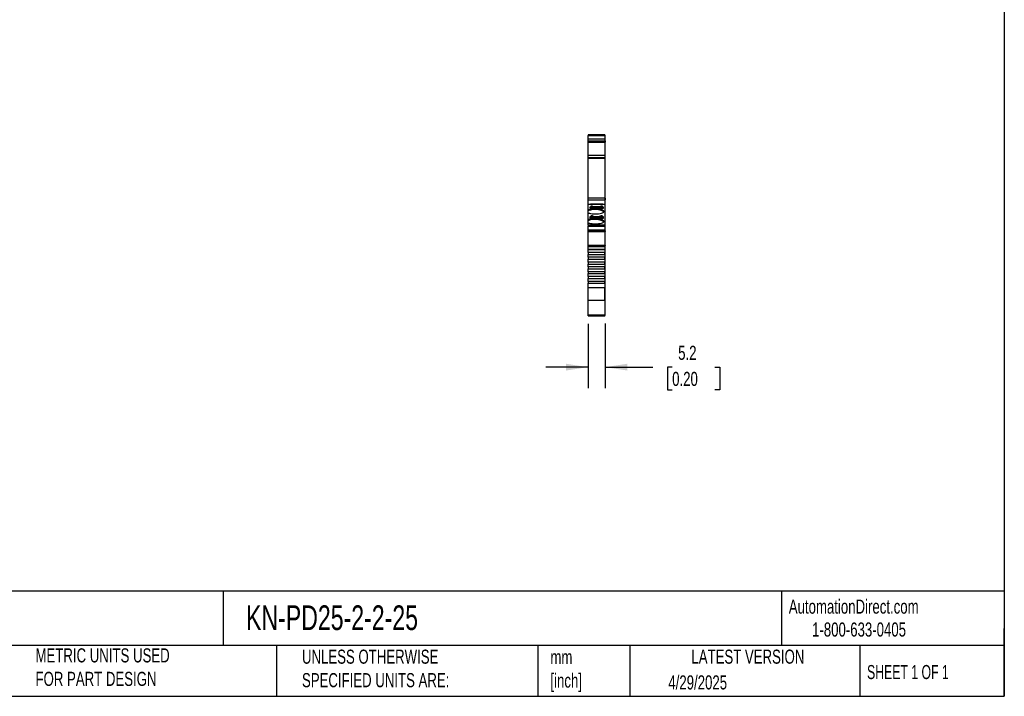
# Model space of a CAD drawing. Header units: millimetres. Extents: x 13 to 546, y 13 to 419.
# Tile 5 of 9: x 250 to 546, y 13 to 216. Entities that reach past the tile are written whole.
import ezdxf

# ---------------------------------------------------------------- set-up
doc = ezdxf.new("R2010")
doc.units = ezdxf.units.MM
doc.header["$LTSCALE"] = 2
doc.linetypes.add('SLD-Solid', pattern=[0])
doc.layers.add('DIMENSIONS', color=140, linetype='SLD-Solid', lineweight=25)
doc.layers.add('TEXT', color=140, linetype='SLD-Solid', lineweight=25)
doc.styles.add('SLDTEXTSTYLE0', font='TXT', dxfattribs={"width": 0.7})
doc.styles.add('SLDTEXTSTYLE1', font='TXT', dxfattribs={"width": 0.65})
doc.dimstyles.new('SLDDIMSTYLE0', dxfattribs={"dimtxt": 4.316016, "dimasz": 6.604, "dimexe": 0, "dimexo": 0.0625, "dimgap": 1.079004, "dimtad": 0, "dimtih": 1, "dimtoh": 1, "dimrnd": 1e-09, "dimzin": 12, "dimdsep": 46, "dimtxsty": 'SLDTEXTSTYLE0', "dimsah": 1, "dimcen": 0.09, "dimadec": 0, "dimazin": 3, "dimtfac": 1, "dimtmove": 0, "dimatfit": 0, "dimfxl": 0, "dimfrac": 2, "dimtolj": 1, "dimtzin": 12, "dimarcsym": 0})

# ---------------------------------------------------------------- blocks, each defined once
blk = doc.blocks.new('_D_3')
at = {"layer": 'DIMENSIONS'}
for p, q in [((421.11, 124.58), (421.11, 105.2)), ((426.26, 124.68), (426.26, 105.2)), ((421.11, 111.55), (408.41, 111.55)), ((426.26, 111.55), (440.53, 111.55)), ((446.37, 111.55), (444.92, 111.55)), ((444.92, 111.55), (444.92, 104.69)), ((459.2, 111.55), (460.65, 111.55)), ((460.65, 111.55), (460.65, 104.69)), ((444.92, 104.69), (446.37, 104.69)), ((460.65, 104.69), (459.2, 104.69))]:
    blk.add_line(p, q, dxfattribs=at)
for points in [[(421.11, 111.55), (414.51, 112.57), (414.51, 110.54)], [(426.26, 111.55), (432.87, 110.54), (432.87, 112.57)]]:
    blk.add_solid(points, dxfattribs=at)
at = {"layer": 'DIMENSIONS', "char_height": 4.233, "attachment_point": 1, "style": 'SLDTEXTSTYLE0'}
for s, insert in [('5.2', (448.17, 117.97)), ('0.20', (446.37, 110.15))]:
    blk.add_mtext(s, dxfattribs=dict(at, insert=insert))

msp = doc.modelspace()

# ---------------------------------------------------------------- linework, layer by layer
for p, q in [((426.114, 181.363), (421.114, 181.363)), ((421.114, 181.363), (421.114, 181.141)), ((421.114, 181.363), (421.508, 181.363)), ((421.508, 181.363), (421.114, 181.363)), ((421.114, 181.363), (421.508, 181.363)), ((421.508, 181.363), (421.114, 181.363)), ((421.989, 181.363), (421.114, 181.363)), ((421.114, 181.363), (421.114, 181.363)), ((421.114, 181.141), (426.114, 181.141)), ((421.114, 180.015), (421.114, 181.141)), ((421.508, 181.363), (421.989, 181.363)), ((421.914, 181.363), (421.614, 181.363)), ((421.614, 181.363), (421.614, 181.363)), ((421.614, 181.363), (421.914, 181.363)), ((421.914, 181.363), (421.614, 181.363)), ((421.614, 181.363), (421.614, 181.363)), ((421.614, 181.363), (421.914, 181.363)), ((421.989, 181.363), (421.914, 181.363)), ((421.914, 181.363), (421.914, 181.363)), ((421.914, 181.363), (421.914, 181.363)), ((421.989, 181.363), (421.914, 181.363)), ((421.914, 181.363), (421.914, 181.363)), ((421.914, 181.363), (421.914, 181.363)), ((422.114, 181.363), (425.264, 181.363)), ((425.264, 181.363), (425.464, 181.363)), ((425.464, 181.363), (425.389, 181.363)), ((425.464, 181.363), (425.389, 181.363)), ((425.389, 181.363), (425.864, 181.363)), ((426.114, 181.363), (425.389, 181.363)), ((425.464, 181.363), (425.464, 181.363)), ((425.464, 181.363), (425.764, 181.363)), ((425.764, 181.363), (425.464, 181.363)), ((425.464, 181.363), (425.464, 181.363)), ((425.464, 181.363), (425.764, 181.363)), ((425.764, 181.363), (425.464, 181.363)), ((425.464, 181.363), (425.464, 181.363)), ((425.764, 181.363), (425.764, 181.363)), ((425.764, 181.363), (425.764, 181.363)), ((425.864, 181.363), (425.864, 181.363)), ((425.864, 181.363), (425.864, 181.363)), ((426.114, 181.363), (426.114, 181.141)), ((426.114, 181.363), (426.114, 181.363)), ((426.114, 181.263), (426.264, 181.263)), ((426.114, 181.263), (426.264, 181.263)), ((426.114, 181.141), (426.114, 180.015)), ((426.114, 181.115), (426.264, 181.115)), ((426.264, 181.115), (426.264, 181.263)), ((426.264, 180.058), (426.264, 181.115)), ((426.114, 180.015), (421.114, 180.015)), ((421.114, 179.456), (421.114, 180.015)), ((426.114, 179.456), (421.114, 179.456)), ((426.014, 179.44), (421.114, 179.44)), ((421.114, 179.111), (421.114, 179.391)), ((421.114, 179.111), (426.114, 179.111)), ((421.114, 175.255), (421.114, 179.111)), ((426.014, 179.44), (426.014, 179.402)), ((426.114, 179.402), (426.014, 179.402)), ((426.014, 179.402), (426.014, 179.393)), ((426.014, 179.393), (426.114, 179.393)), ((426.114, 180.058), (426.264, 180.058)), ((426.114, 180.015), (426.114, 179.456)), ((426.114, 179.548), (426.264, 179.548)), ((426.114, 179.498), (426.264, 179.498)), ((426.114, 179.493), (426.264, 179.493)), ((426.114, 179.482), (426.264, 179.482)), ((426.114, 179.398), (426.114, 179.111)), ((426.114, 179.111), (426.114, 175.255)), ((426.264, 179.085), (426.114, 179.085)), ((426.264, 179.548), (426.264, 180.058)), ((426.264, 179.537), (426.264, 179.548)), ((426.264, 179.498), (426.264, 179.537)), ((426.264, 179.493), (426.264, 179.498)), ((426.264, 179.482), (426.264, 179.493)), ((426.264, 179.482), (426.264, 179.085)), ((426.264, 175.154), (426.264, 179.085)), ((421.114, 175.255), (426.114, 175.255)), ((421.114, 175.186), (421.114, 175.255)), ((421.114, 175.186), (426.114, 175.186)), ((421.114, 174.412), (421.114, 175.186)), ((426.114, 175.255), (426.114, 175.186)), ((426.114, 175.186), (426.114, 174.412)), ((426.114, 175.154), (426.264, 175.154)), ((426.114, 175.091), (426.264, 175.091)), ((426.264, 175.091), (426.264, 175.154)), ((426.264, 174.386), (426.264, 175.091)), ((426.114, 174.412), (421.114, 174.412)), ((421.114, 174.412), (421.114, 174.334)), ((421.114, 174.334), (426.114, 174.334)), ((421.114, 166.663), (421.114, 174.334)), ((426.114, 174.412), (426.114, 174.334)), ((426.114, 174.386), (426.264, 174.386)), ((426.114, 174.334), (426.114, 162.293)), ((426.114, 174.334), (426.264, 174.334)), ((426.264, 174.334), (426.264, 174.386)), ((426.264, 168.036), (426.264, 174.334)), ((421.114, 162.293), (421.114, 166.663)), ((426.264, 167.69), (426.264, 168.036)), ((426.264, 166.535), (426.264, 167.69)), ((426.264, 166.19), (426.264, 166.535)), ((426.264, 165.035), (426.264, 166.19)), ((426.264, 164.69), (426.264, 165.035)), ((426.264, 163.535), (426.264, 164.69)), ((426.264, 163.19), (426.264, 163.535)), ((426.264, 162.293), (426.264, 163.19)), ((426.114, 162.293), (421.114, 162.293)), ((421.114, 161.837), (421.114, 162.293)), ((421.114, 161.837), (426.114, 161.837)), ((421.114, 160.355), (421.114, 161.837)), ((426.114, 160.355), (421.114, 160.355)), ((421.114, 158.815), (421.114, 160.355)), ((425.564, 160.491), (421.814, 160.491)), ((421.814, 160.491), (421.814, 160.355)), ((421.914, 159.889), (421.914, 159.616)), ((421.989, 159.87), (421.989, 159.622)), ((422.314, 159.941), (422.114, 159.941)), ((422.114, 159.941), (422.114, 159.908)), ((422.289, 159.909), (422.139, 159.909)), ((422.476, 159.92), (422.476, 159.879)), ((424.902, 159.879), (424.902, 159.92)), ((425.264, 159.941), (425.064, 159.941)), ((425.064, 159.941), (425.064, 159.908)), ((425.239, 159.909), (425.089, 159.909)), ((425.389, 159.622), (425.389, 159.87)), ((425.464, 159.616), (425.464, 159.889)), ((425.564, 160.355), (425.564, 160.491)), ((426.114, 162.293), (426.114, 161.837)), ((426.114, 162.293), (426.264, 162.293)), ((426.114, 161.837), (426.114, 160.355)), ((426.264, 161.791), (426.114, 161.791)), ((426.114, 160.355), (426.114, 154.18)), ((426.114, 160.247), (426.264, 160.247)), ((426.264, 162.293), (426.264, 161.791)), ((426.264, 160.247), (426.264, 161.791)), ((426.264, 154.083), (426.264, 160.247)), ((421.508, 158.815), (421.114, 158.815)), ((421.114, 158.57), (421.114, 158.815)), ((421.328, 158.57), (421.114, 158.57)), ((421.114, 157.78), (421.114, 158.57)), ((421.114, 157.78), (421.508, 157.78)), ((421.114, 155.854), (421.114, 157.78)), ((421.914, 159.616), (421.614, 159.616)), ((421.614, 159.616), (421.614, 159.269)), ((421.914, 159.423), (421.614, 159.423)), ((421.614, 159.269), (421.914, 159.269)), ((421.914, 159.616), (421.914, 159.423)), ((421.914, 159.269), (421.914, 159.19)), ((421.914, 156.928), (421.914, 156.655)), ((421.989, 159.622), (421.989, 159.508)), ((421.989, 159.622), (423.102, 159.622)), ((421.989, 159.508), (421.989, 159.4)), ((423.102, 159.508), (421.989, 159.508)), ((423.213, 159.4), (421.989, 159.4)), ((423.102, 159.319), (421.989, 159.319)), ((421.989, 159.319), (421.989, 159.315)), ((421.989, 159.315), (421.989, 159.21)), ((421.989, 159.315), (423.102, 159.315)), ((421.989, 159.21), (421.989, 159.15)), ((421.989, 156.909), (421.989, 156.661)), ((422.114, 159.139), (425.264, 159.139)), ((422.314, 156.98), (422.114, 156.98)), ((422.114, 156.98), (422.114, 156.947)), ((425.239, 159.171), (422.139, 159.171)), ((422.289, 156.948), (422.139, 156.948)), ((422.314, 156.98), (422.314, 156.947)), ((422.476, 156.959), (422.476, 156.918)), ((423.102, 159.508), (423.102, 159.622)), ((423.174, 159.311), (423.102, 159.319)), ((423.102, 159.319), (423.102, 159.315)), ((423.213, 159.4), (423.211, 159.475)), ((423.327, 159.41), (423.326, 159.427)), ((424.052, 159.427), (424.051, 159.41)), ((424.166, 159.4), (424.168, 159.475)), ((425.389, 159.4), (424.166, 159.4)), ((424.276, 159.508), (424.276, 159.622)), ((424.276, 159.622), (425.389, 159.622)), ((425.389, 159.508), (424.276, 159.508)), ((425.389, 159.319), (424.276, 159.319)), ((424.276, 159.319), (424.276, 159.315)), ((425.389, 159.315), (424.276, 159.315)), ((424.902, 156.918), (424.902, 156.959)), ((425.264, 156.98), (425.064, 156.98)), ((425.064, 156.98), (425.064, 156.947)), ((425.239, 156.948), (425.089, 156.948)), ((425.239, 159.139), (425.239, 159.171)), ((425.389, 159.508), (425.389, 159.622)), ((425.389, 159.4), (425.389, 159.508)), ((425.389, 159.315), (425.389, 159.319)), ((425.389, 159.21), (425.389, 159.315)), ((425.389, 159.15), (425.389, 159.21)), ((425.389, 156.661), (425.389, 156.909)), ((425.764, 159.616), (425.464, 159.616)), ((425.464, 159.423), (425.464, 159.616)), ((425.764, 159.423), (425.464, 159.423)), ((425.464, 159.19), (425.464, 159.269)), ((425.464, 159.269), (425.764, 159.269)), ((425.464, 156.655), (425.464, 156.928)), ((425.764, 159.269), (425.764, 159.616)), ((425.864, 158.246), (425.864, 158.349)), ((421.508, 155.854), (421.114, 155.854)), ((421.114, 155.609), (421.114, 155.854)), ((421.328, 155.609), (421.114, 155.609)), ((421.114, 154.819), (421.114, 155.609)), ((421.114, 154.819), (421.508, 154.819)), ((421.114, 154.18), (421.114, 154.819)), ((426.114, 154.18), (421.114, 154.18)), ((421.114, 154.18), (421.114, 153.89)), ((421.114, 153.89), (426.114, 153.89)), ((421.114, 152.725), (421.114, 153.89)), ((421.914, 156.655), (421.614, 156.655)), ((421.614, 156.655), (421.614, 156.308)), ((421.914, 156.462), (421.614, 156.462)), ((421.614, 156.308), (421.914, 156.308)), ((421.914, 156.655), (421.914, 156.462)), ((421.914, 156.308), (421.914, 156.229)), ((421.989, 156.661), (421.989, 156.547)), ((421.989, 156.661), (423.102, 156.661)), ((421.989, 156.547), (421.989, 156.439)), ((423.102, 156.547), (421.989, 156.547)), ((423.213, 156.439), (421.989, 156.439)), ((423.102, 156.358), (421.989, 156.358)), ((421.989, 156.358), (421.989, 156.355)), ((421.989, 156.355), (421.989, 156.249)), ((421.989, 156.355), (423.102, 156.355)), ((421.989, 156.249), (421.989, 156.189)), ((422.114, 156.178), (425.264, 156.178)), ((425.239, 156.21), (422.139, 156.21)), ((423.102, 156.547), (423.102, 156.661)), ((423.174, 156.35), (423.102, 156.358)), ((423.102, 156.358), (423.102, 156.355)), ((423.213, 156.439), (423.211, 156.514)), ((423.327, 156.449), (423.326, 156.466)), ((424.052, 156.466), (424.051, 156.449)), ((424.166, 156.439), (424.168, 156.514)), ((425.389, 156.439), (424.166, 156.439)), ((424.276, 156.547), (424.276, 156.661)), ((424.276, 156.661), (425.389, 156.661)), ((425.389, 156.547), (424.276, 156.547)), ((425.389, 156.358), (424.276, 156.358)), ((424.276, 156.358), (424.276, 156.355)), ((425.389, 156.355), (424.276, 156.355)), ((425.239, 156.178), (425.239, 156.21)), ((425.389, 156.547), (425.389, 156.661)), ((425.389, 156.439), (425.389, 156.547)), ((425.389, 156.355), (425.389, 156.358)), ((425.389, 156.249), (425.389, 156.355)), ((425.389, 156.189), (425.389, 156.249)), ((425.764, 156.655), (425.464, 156.655)), ((425.464, 156.462), (425.464, 156.655)), ((425.764, 156.462), (425.464, 156.462)), ((425.464, 156.229), (425.464, 156.308)), ((425.464, 156.308), (425.764, 156.308)), ((425.764, 156.308), (425.764, 156.655)), ((425.864, 155.285), (425.864, 155.388)), ((426.114, 154.18), (426.114, 153.89)), ((426.114, 154.083), (426.264, 154.083)), ((426.114, 153.89), (426.114, 152.725)), ((426.114, 153.89), (426.264, 153.89)), ((426.264, 153.89), (426.264, 154.083)), ((426.264, 152.796), (426.264, 153.89)), ((421.114, 152.399), (421.114, 152.725)), ((426.114, 152.725), (421.114, 152.725)), ((426.114, 152.399), (421.114, 152.399)), ((421.114, 152.324), (421.114, 152.399)), ((421.114, 152.324), (426.114, 152.324)), ((421.114, 148.125), (421.114, 152.324)), ((426.114, 152.796), (426.264, 152.796)), ((426.114, 152.725), (426.114, 152.399)), ((426.114, 152.499), (426.264, 152.499)), ((426.114, 152.399), (426.114, 152.324)), ((426.264, 152.324), (426.114, 152.324)), ((426.114, 152.324), (426.114, 148.125)), ((426.264, 152.499), (426.264, 152.796)), ((426.264, 152.499), (426.264, 152.324)), ((426.264, 148.125), (426.264, 152.324)), ((426.114, 148.125), (421.114, 148.125)), ((421.114, 148.103), (421.114, 148.125)), ((426.114, 148.05), (421.114, 148.05)), ((421.114, 147.725), (421.114, 148.05)), ((426.014, 148.05), (421.114, 148.05)), ((421.114, 148.05), (421.114, 148.05)), ((426.014, 148.05), (426.014, 148.05)), ((426.114, 148.05), (426.014, 148.05)), ((426.114, 148.125), (426.114, 148.102)), ((426.114, 148.125), (426.264, 148.125)), ((426.114, 148.05), (426.114, 147.725)), ((426.114, 148.05), (426.114, 148.05)), ((426.114, 148.05), (426.114, 148.05)), ((426.114, 147.95), (426.264, 147.95)), ((426.114, 147.95), (426.264, 147.95)), ((426.264, 148.125), (426.264, 147.95)), ((426.264, 147.654), (426.264, 147.95)), ((426.264, 147.95), (426.264, 147.95)), ((426.114, 147.725), (421.114, 147.725)), ((421.114, 146.924), (421.114, 147.725)), ((426.114, 146.924), (421.114, 146.924)), ((421.114, 146.924), (421.114, 146.847)), ((421.114, 146.847), (426.114, 146.847)), ((421.114, 146.015), (421.114, 146.847)), ((426.114, 146.015), (421.114, 146.015)), ((421.114, 146.015), (421.114, 145.425)), ((421.114, 145.425), (426.114, 145.425)), ((421.114, 144.566), (421.114, 145.425)), ((426.114, 147.725), (426.114, 146.924)), ((426.114, 147.654), (426.264, 147.654)), ((426.114, 146.847), (426.114, 146.924)), ((426.114, 146.924), (426.264, 146.924)), ((426.114, 146.873), (426.264, 146.873)), ((426.114, 146.847), (426.114, 146.015)), ((426.114, 145.425), (426.114, 146.015)), ((426.114, 145.425), (426.114, 144.566)), ((426.264, 146.924), (426.264, 147.654)), ((426.264, 146.873), (426.264, 146.924)), ((426.264, 135.368), (426.264, 146.873)), ((426.114, 144.566), (421.114, 144.566)), ((421.114, 144.566), (421.114, 143.976)), ((421.114, 143.976), (426.114, 143.976)), ((421.114, 143.117), (421.114, 143.976)), ((426.114, 143.117), (421.114, 143.117)), ((421.114, 143.117), (421.114, 142.528)), ((421.114, 142.528), (426.114, 142.528)), ((421.114, 141.669), (421.114, 142.528)), ((426.114, 143.976), (426.114, 144.566)), ((426.114, 143.976), (426.114, 143.117)), ((426.114, 142.528), (426.114, 143.117)), ((426.114, 142.528), (426.114, 141.669)), ((426.114, 141.669), (421.114, 141.669)), ((421.114, 141.669), (421.114, 141.079)), ((421.114, 141.079), (426.114, 141.079)), ((421.114, 140.22), (421.114, 141.079)), ((426.114, 140.22), (421.114, 140.22)), ((421.114, 140.22), (421.114, 139.63)), ((421.114, 139.63), (426.114, 139.63)), ((421.114, 138.771), (421.114, 139.63)), ((426.114, 141.079), (426.114, 141.669)), ((426.114, 141.079), (426.114, 140.22)), ((426.114, 139.63), (426.114, 140.22)), ((426.114, 139.63), (426.114, 138.771)), ((426.114, 138.771), (421.114, 138.771)), ((421.114, 138.771), (421.114, 138.181)), ((421.114, 138.181), (426.114, 138.181)), ((421.114, 137.322), (421.114, 138.181)), ((426.114, 137.322), (421.114, 137.322)), ((421.114, 137.322), (421.114, 136.732)), ((421.114, 136.732), (426.114, 136.732)), ((421.114, 135.343), (421.114, 136.732)), ((426.114, 138.181), (426.114, 138.771)), ((426.114, 138.181), (426.114, 137.322)), ((426.114, 136.732), (426.114, 137.322)), ((426.114, 136.732), (426.114, 135.343)), ((426.114, 135.343), (421.114, 135.343)), ((421.114, 131.692), (421.114, 135.343)), ((426.114, 135.368), (426.264, 135.368)), ((426.114, 131.692), (426.114, 135.343)), ((426.264, 131.791), (426.264, 135.368)), ((421.114, 131.692), (426.114, 131.692)), ((421.114, 127.121), (421.114, 131.692)), ((426.114, 131.791), (426.264, 131.791)), ((426.114, 131.692), (426.114, 127.121)), ((426.264, 127.22), (426.264, 131.791)), ((426.114, 127.22), (426.264, 127.22)), ((426.114, 127.19), (426.264, 127.19)), ((426.264, 127.19), (426.264, 127.22)), ((426.264, 127.094), (426.264, 127.19)), ((426.114, 127.121), (421.114, 127.121)), ((421.114, 127.09), (421.114, 127.121)), ((421.114, 127.09), (426.114, 127.09)), ((421.114, 126.994), (421.114, 127.09)), ((421.114, 126.994), (426.114, 126.994)), ((426.114, 127.09), (426.114, 127.121)), ((426.114, 126.994), (426.114, 127.094)), ((426.114, 127.094), (426.264, 127.094))]:
    msp.add_line(p, q)
at = {"flags": 128}
for points in [[(421.508, 181.363), (421.894, 181.363), (422.335, 181.363), (422.813, 181.363), (423.311, 181.363), (423.809, 181.363), (424.288, 181.363), (424.729, 181.363), (425.116, 181.363), (425.434, 181.363), (425.67, 181.363), (425.815, 181.363), (425.864, 181.363)], [(425.864, 181.363), (425.815, 181.363), (425.67, 181.363), (425.434, 181.363), (425.116, 181.363), (424.729, 181.363), (424.288, 181.363), (423.809, 181.363), (423.311, 181.363), (422.813, 181.363), (422.335, 181.363), (421.894, 181.363), (421.508, 181.363)], [(421.989, 181.363), (421.894, 181.363), (421.508, 181.363)], [(421.914, 181.363), (421.918, 181.363), (421.929, 181.363), (421.948, 181.363), (421.973, 181.363), (421.989, 181.363)], [(421.914, 181.363), (421.918, 181.363), (421.929, 181.363), (421.948, 181.363), (421.973, 181.363), (422.003, 181.363), (422.038, 181.363), (422.075, 181.363), (422.114, 181.363)], [(425.389, 181.363), (425.405, 181.363), (425.43, 181.363), (425.449, 181.363), (425.46, 181.363), (425.464, 181.363)], [(425.864, 181.363), (425.815, 181.363), (425.67, 181.363), (425.434, 181.363), (425.389, 181.363)], [(421.989, 159.736), (421.973, 159.733), (421.948, 159.725), (421.929, 159.716), (421.918, 159.706), (421.914, 159.696)], [(425.464, 159.696), (425.46, 159.706), (425.449, 159.716), (425.43, 159.725), (425.405, 159.733), (425.389, 159.736)], [(425.864, 158.349), (425.815, 158.478), (425.67, 158.602), (425.434, 158.716), (425.116, 158.816), (424.729, 158.898), (424.288, 158.959), (423.809, 158.997), (423.311, 159.009), (422.813, 158.996), (422.335, 158.959), (421.894, 158.897), (421.508, 158.815)], [(421.508, 157.78), (421.894, 157.697), (422.335, 157.636), (422.813, 157.598), (423.311, 157.586), (423.809, 157.598), (424.288, 157.636), (424.729, 157.697), (425.116, 157.779), (425.434, 157.879), (425.67, 157.993), (425.815, 158.117), (425.864, 158.246)], [(421.989, 156.775), (421.973, 156.772), (421.948, 156.764), (421.929, 156.755), (421.918, 156.745), (421.914, 156.735)], [(425.464, 156.735), (425.46, 156.745), (425.449, 156.755), (425.43, 156.764), (425.405, 156.772), (425.389, 156.775)], [(425.864, 155.388), (425.815, 155.517), (425.67, 155.641), (425.434, 155.755), (425.116, 155.855), (424.729, 155.937), (424.288, 155.998), (423.809, 156.036), (423.311, 156.048), (422.813, 156.035), (422.335, 155.998), (421.894, 155.936), (421.508, 155.854)], [(421.508, 154.819), (421.894, 154.737), (422.335, 154.675), (422.813, 154.638), (423.311, 154.625), (423.809, 154.637), (424.288, 154.675), (424.729, 154.736), (425.116, 154.818), (425.434, 154.918), (425.67, 155.032), (425.815, 155.156), (425.864, 155.285)]]:
    msp.add_lwpolyline(points, dxfattribs=at)
for centre, radius, start, end in [((422.067, 159.709), 0.237, 78.63094, 130.3907), ((422.104, 159.735), 0.177, 78.63093, 130.39076), ((422.302, 159.378), 0.53, 73.87702, 91.37567), ((422.328, 159.417), 0.524, 73.53193, 91.45325), ((423.689, 164.402), 4.681, 254.64006, 285.35994), ((423.689, 164.246), 4.493, 254.33684, 285.66315), ((425.051, 159.417), 0.524, 88.54678, 106.46807), ((425.076, 159.378), 0.53, 88.62433, 106.12298), ((425.274, 159.735), 0.177, 49.60924, 101.36907), ((425.311, 159.709), 0.237, 49.6093, 101.36906), ((423.193, 153.47), 5.43, 60.59908, 110.07947), ((422.067, 159.371), 0.237, 229.61251, 281.36702), ((422.067, 156.748), 0.237, 78.63095, 130.39069), ((422.104, 159.345), 0.177, 229.60924, 281.36907), ((422.104, 156.774), 0.177, 78.63094, 130.3907), ((422.302, 156.417), 0.53, 73.87705, 91.37567), ((422.328, 156.456), 0.524, 73.53197, 91.45315), ((423.689, 161.441), 4.681, 254.64009, 285.35991), ((423.689, 161.285), 4.493, 254.33688, 285.66312), ((422.601, 159.954), 0.775, 321.78641, 327.82233), ((423.689, 157.247), 2.209, 80.54574, 99.45426), ((423.689, 157.236), 2.204, 80.53595, 99.46405), ((424.777, 159.954), 0.775, 212.17767, 218.21359), ((425.051, 156.456), 0.524, 88.54678, 106.46806), ((425.076, 156.417), 0.53, 88.62433, 106.12295), ((425.274, 159.345), 0.177, 258.63093, 310.39076), ((425.274, 156.774), 0.177, 49.6093, 101.36906), ((425.311, 159.371), 0.237, 258.63324, 310.38658), ((425.311, 156.748), 0.237, 49.6093, 101.36906), ((423.193, 150.509), 5.43, 60.59908, 110.07947), ((422.067, 156.41), 0.237, 229.60976, 281.3688), ((422.104, 156.384), 0.177, 229.6093, 281.36906), ((422.601, 156.993), 0.775, 321.78642, 327.82232), ((423.689, 154.286), 2.209, 80.54575, 99.45425), ((423.689, 154.275), 2.204, 80.53597, 99.46403), ((424.777, 156.993), 0.775, 212.17768, 218.21358), ((425.274, 156.384), 0.177, 258.63094, 310.3907), ((425.311, 156.41), 0.237, 258.63094, 310.39071)]:
    msp.add_arc(centre, radius, start, end)
for centre, ratio, start_param, end_param in [((423.314, 156.61), 0.8164964, 0.7871282, 0.8925211), ((423.314, 153.65), 0.8164966, 0.7871281, 0.8925209)]:
    msp.add_ellipse(centre, major_axis=(0, 3.123), ratio=ratio, start_param=start_param, end_param=end_param)
for points, knots in [([(423.102, 159.622), (423.121, 159.626), (423.159, 159.636), (423.222, 159.648), (423.289, 159.658), (423.386, 159.67), (423.52, 159.681), (423.689, 159.686), (423.858, 159.681), (424.016, 159.668), (424.159, 159.649), (424.237, 159.631), (424.276, 159.622)], [0, 0, 0, 0, 0.06026972, 0.12005615, 0.17989326, 0.24031368, 0.37001455, 0.5001284, 0.62982944, 0.75994348, 0.87987101, 1, 1, 1, 1]), ([(423.211, 159.475), (423.2, 159.481), (423.18, 159.495), (423.142, 159.506), (423.116, 159.507), (423.102, 159.508)], [0, 0, 0, 0, 0.31722179, 0.64508367, 1, 1, 1, 1]), ([(424.276, 159.315), (424.257, 159.311), (424.219, 159.302), (424.156, 159.29), (424.089, 159.279), (423.992, 159.267), (423.858, 159.256), (423.689, 159.251), (423.52, 159.256), (423.362, 159.269), (423.219, 159.288), (423.141, 159.306), (423.102, 159.315)], [0, 0, 0, 0, 0.06026972, 0.12005615, 0.17989326, 0.24031368, 0.37001455, 0.5001284, 0.62982944, 0.75994348, 0.87987101, 1, 1, 1, 1]), ([(423.102, 156.661), (423.121, 156.665), (423.159, 156.675), (423.222, 156.687), (423.289, 156.697), (423.386, 156.709), (423.52, 156.72), (423.689, 156.725), (423.858, 156.72), (424.016, 156.707), (424.159, 156.688), (424.237, 156.67), (424.276, 156.661)], [0, 0, 0, 0, 0.06026972, 0.12005615, 0.17989326, 0.24031368, 0.37001455, 0.5001284, 0.62982944, 0.75994348, 0.87987101, 1, 1, 1, 1]), ([(423.654, 159.254), (423.569, 159.256), (423.387, 159.261), (423.245, 159.292), (423.17, 159.308)], [0, 0, 0, 0, 0.4663589, 1, 1, 1, 1]), ([(423.326, 159.427), (423.315, 159.432), (423.293, 159.441), (423.261, 159.455), (423.234, 159.466), (423.217, 159.472), (423.211, 159.475)], [0, 0, 0, 0, 0.33209692, 0.61117004, 0.83393411, 1, 1, 1, 1]), ([(423.327, 159.41), (423.315, 159.408), (423.292, 159.404), (423.253, 159.401), (423.226, 159.4), (423.213, 159.4)], [0, 0, 0, 0, 0.3357194, 0.6642806, 1, 1, 1, 1]), ([(424.208, 159.308), (424.133, 159.292), (423.991, 159.261), (423.809, 159.256), (423.725, 159.254)], [0, 0, 0, 0, 0.5337657, 1, 1, 1, 1]), ([(424.166, 159.4), (424.152, 159.4), (424.125, 159.401), (424.086, 159.404), (424.063, 159.408), (424.051, 159.41)], [0, 0, 0, 0, 0.33571945, 0.66428055, 1, 1, 1, 1]), ([(424.052, 159.427), (424.057, 159.439), (424.067, 159.462), (424.085, 159.493), (424.103, 159.52), (424.115, 159.535), (424.121, 159.541)], [0, 0, 0, 0, 0.3068807, 0.5758818, 0.8069791, 1, 1, 1, 1]), ([(424.168, 159.475), (424.151, 159.468), (424.11, 159.452), (424.074, 159.436), (424.052, 159.427)], [0, 0, 0, 0, 0.389276, 1, 1, 1, 1]), ([(424.121, 159.541), (424.13, 159.551), (424.151, 159.573), (424.189, 159.598), (424.232, 159.615), (424.261, 159.62), (424.276, 159.622)], [0, 0, 0, 0, 0.2204753, 0.4990753, 0.7481191, 1, 1, 1, 1]), ([(424.276, 159.508), (424.256, 159.507), (424.217, 159.504), (424.183, 159.484), (424.168, 159.475)], [0, 0, 0, 0, 0.5214849, 1, 1, 1, 1]), ([(423.211, 156.514), (423.2, 156.52), (423.18, 156.534), (423.142, 156.545), (423.116, 156.546), (423.102, 156.547)], [0, 0, 0, 0, 0.31722179, 0.64508367, 1, 1, 1, 1]), ([(424.276, 156.355), (424.257, 156.35), (424.219, 156.341), (424.156, 156.329), (424.089, 156.318), (423.992, 156.306), (423.858, 156.295), (423.689, 156.291), (423.52, 156.295), (423.362, 156.308), (423.219, 156.328), (423.141, 156.345), (423.102, 156.355)], [0, 0, 0, 0, 0.0602697, 0.1200562, 0.1798933, 0.2403137, 0.3700145, 0.5001284, 0.6298294, 0.7599435, 0.879871, 1, 1, 1, 1]), ([(423.654, 156.293), (423.569, 156.295), (423.387, 156.3), (423.245, 156.331), (423.17, 156.347)], [0, 0, 0, 0, 0.4663574, 1, 1, 1, 1]), ([(423.326, 156.466), (423.315, 156.471), (423.293, 156.48), (423.261, 156.494), (423.234, 156.505), (423.217, 156.511), (423.211, 156.514)], [0, 0, 0, 0, 0.33209692, 0.61117004, 0.83393411, 1, 1, 1, 1]), ([(423.327, 156.449), (423.315, 156.447), (423.292, 156.443), (423.253, 156.44), (423.226, 156.44), (423.213, 156.439)], [0, 0, 0, 0, 0.3357194, 0.6642806, 1, 1, 1, 1]), ([(424.208, 156.347), (424.133, 156.331), (423.991, 156.3), (423.809, 156.295), (423.725, 156.293)], [0, 0, 0, 0, 0.5337672, 1, 1, 1, 1]), ([(424.166, 156.439), (424.152, 156.44), (424.125, 156.44), (424.086, 156.443), (424.063, 156.447), (424.051, 156.449)], [0, 0, 0, 0, 0.3357194, 0.6642806, 1, 1, 1, 1]), ([(424.052, 156.466), (424.057, 156.478), (424.067, 156.501), (424.085, 156.532), (424.103, 156.559), (424.115, 156.574), (424.121, 156.58)], [0, 0, 0, 0, 0.3068807, 0.5758818, 0.8069791, 1, 1, 1, 1]), ([(424.168, 156.514), (424.151, 156.507), (424.11, 156.491), (424.074, 156.475), (424.052, 156.466)], [0, 0, 0, 0, 0.389276, 1, 1, 1, 1]), ([(424.121, 156.58), (424.13, 156.59), (424.151, 156.613), (424.189, 156.637), (424.232, 156.655), (424.261, 156.659), (424.276, 156.661)], [0, 0, 0, 0, 0.2204753, 0.4990753, 0.7481191, 1, 1, 1, 1]), ([(424.276, 156.547), (424.256, 156.546), (424.217, 156.544), (424.183, 156.523), (424.168, 156.514)], [0, 0, 0, 0, 0.52148489, 1, 1, 1, 1])]:
    msp.add_open_spline(points, degree=3, knots=knots)
for points in [[(423.258, 159.541), (423.216, 159.591), (423.159, 159.617), (423.102, 159.622)], [(423.102, 159.315), (423.131, 159.318), (423.159, 159.316), (423.185, 159.308)], [(423.326, 159.427), (423.311, 159.465), (423.288, 159.505), (423.258, 159.541)], [(424.193, 159.308), (424.219, 159.316), (424.248, 159.318), (424.276, 159.315)], [(423.258, 156.58), (423.216, 156.63), (423.159, 156.656), (423.102, 156.661)], [(423.102, 156.355), (423.131, 156.357), (423.159, 156.355), (423.185, 156.347)], [(423.326, 156.466), (423.311, 156.504), (423.288, 156.544), (423.258, 156.58)], [(424.193, 156.347), (424.219, 156.355), (424.248, 156.357), (424.276, 156.355)]]:
    msp.add_open_spline(points, degree=3)
at = {"layer": 'TEXT'}
for p, q in [((546.1, 419.1), (546.1, 12.7)), ((546.1, 44.252), (12.7, 44.252)), ((311.518, 44.252), (311.518, 27.94)), ((479.151, 44.252), (479.151, 27.94)), ((546.1, 12.7), (546.1, 33.02)), ((546.1, 27.94), (12.7, 27.94)), ((327.56, 27.94), (327.56, 12.7)), ((406.049, 27.94), (406.049, 12.7)), ((433.624, 27.94), (433.624, 12.7)), ((502.697, 27.94), (502.697, 12.7)), ((12.7, 12.7), (546.1, 12.7))]:
    msp.add_line(p, q, dxfattribs=at)

# ---------------------------------------------------------------- texts
for s, insert, char_height, attachment_point, style in [('AutomationDirect.com', (481.39, 41.753), 4.23333, 1, 'SLDTEXTSTYLE0'), ('KN-PD25-2-2-25', (318.415, 40.013), 7.40833, 1, 'SLDTEXTSTYLE0'), ('1-800-633-0405', (488.383, 34.874), 4.23333, 1, 'SLDTEXTSTYLE0'), ('METRIC UNITS USED ^JFOR PART DESIGN', (255.209, 27.112), 4.23333, 1, 'SLDTEXTSTYLE0'), ('UNLESS OTHERWISE ^JSPECIFIED UNITS ARE:', (335.216, 26.721), 4.23333, 1, 'SLDTEXTSTYLE0'), ('LATEST VERSION', (469.104, 26.728), 4.23333, 2, 'SLDTEXTSTYLE0'), ('mm^J[inch]', (409.814, 26.594), 4.2333, 1, 'SLDTEXTSTYLE0'), ('SHEET 1 OF 1', (504.883, 22.103), 4.23333, 1, 'SLDTEXTSTYLE1'), ('4/29/2025', (445.226, 18.994), 4.2333, 1, 'SLDTEXTSTYLE0')]:
    msp.add_mtext(s, dxfattribs=dict(at, insert=insert, char_height=char_height, attachment_point=attachment_point, style=style))

# ---------------------------------------------------------------- dimensions: what is measured, and where the dimension line sits
at = {"layer": 'DIMENSIONS'}
dim = msp.add_linear_dim(base=(426.264, 111.552), p1=(421.114, 127.121), p2=(426.264, 127.22), angle=0, dimstyle='SLDDIMSTYLE0', dxfattribs=at)
dim.commit()
dim.dimension.update_dxf_attribs({"geometry": '_D_3', "text_midpoint": (452.786, 111.552), "dimtype": 160})

doc.saveas('drawing.dxf')
